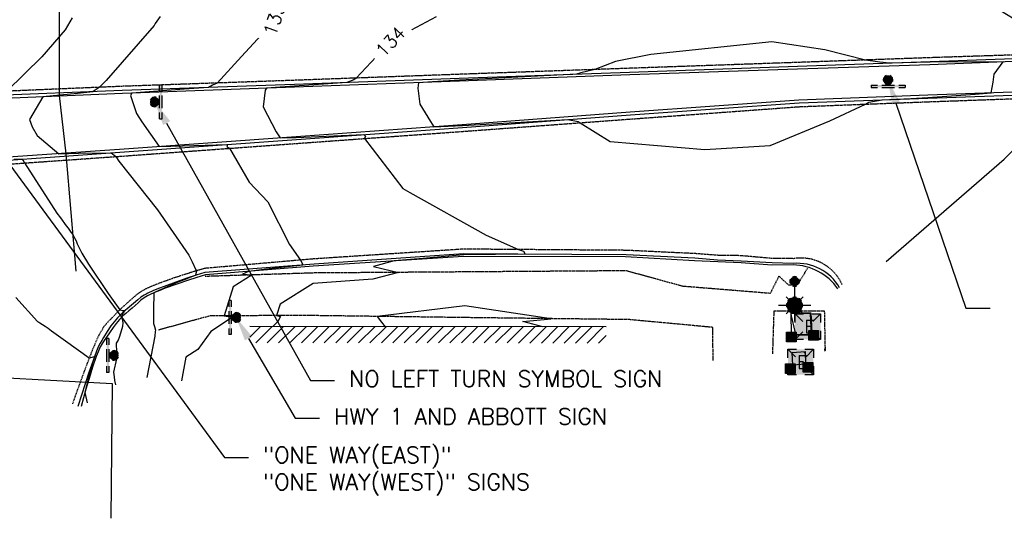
# Model space of a CAD drawing. Header units: feet. Extents: x 351431 to 355879, y 310968 to 329728.
# Tile 3 of 254: x 352811 to 353115, y 313627 to 313781. Entities that reach past the tile are written whole.
import ezdxf

# ---------------------------------------------------------------- set-up
doc = ezdxf.new("R2010")
doc.units = ezdxf.units.FT
doc.header["$MEASUREMENT"] = 0
doc.linetypes.add('D25', pattern=[0.375, 0.25, -0.125])
for name, color, linetype in [('EHIST', 56, 'Continuous'), ('EHYSC', 161, 'Continuous'), ('ELIST', 3, 'Continuous'), ('ELTCH-EG2B', 253, 'Continuous'), ('ELTCN-EG2B', 251, 'Continuous'), ('ELUG', 153, 'EGASRT'), ('ELUTU', 153, 'UT'), ('ELYCB-BACK', 5, 'Continuous'), ('ELYCB-FL', 2, 'Continuous'), ('ELYSC', 2, 'Continuous'), ('ELYSP', 1, 'D25'), ('ESFLP', 4, 'Continuous'), ('ESFS', 153, 'Continuous'), ('ESIP', 41, 'Continuous'), ('ESMask', 155, 'Continuous'), ('ESUE', 2, 'Continuous'), ('ETFS', 6, 'Continuous'), ('ETTC', 252, 'Continuous')]:
    doc.layers.add(name, color=color, linetype=linetype)
doc.styles.add('ANNO-TOPO', font='simplex.shx')
doc.styles.add('L80', font='simplex', dxfattribs={"height": 4})
doc.styles.add('ROMANSM', font='romansm.shx')
doc.linetypes.add('EGASRT', pattern='A,0.15,-0.07,0.15,-0.04,["G",ROMANSM,S=0.08,R=0,X=-0.005,Y=-0.04],-0.12,0.15,-0.07,0.15,-0.04,[")",ROMANSM,S=0.08,R=0,X=-0.09,Y=-0.04],-0.075', length=1.015)
doc.linetypes.add('UT', pattern='A,0.25,-0.07,0.07,-0.07,0.07,-0.07,0.25,-0.08,["UT",ROMANSM,S=0.08,R=0,X=-0.04,Y=-0.04],-0.15', length=1.08)
pattern_1 = [(50, (0, 0), (8.96575228, -0.78440169), [0.9375, -10.3125]), (355, (0, 0), (-1.73439167, 9.40240167), [0.75, -8.25]), (100.4514, (0.747, -0.065), (7.23136727, 8.61799428), [0.79675238, -8.7642764]), (46.1842, (0, 2.5), (13.3405131, -2.06898768), [1.40625, -15.46875]), (96.6356, (1.112, 2.328), (11.68328382, 12.1764734), [1.1951286, -13.1464125]), (351.1842, (0, 2.5), (11.6832743, 12.1764825), [1.125, -12.375]), (21, (1.25, 1.875), (7.46133815, -5.03273613), [0.9375, -10.3125]), (326, (1.25, 1.875), (3.04144165, 9.06437556), [0.75, -8.25]), (71.4514, (1.872, 1.456), (10.50278286, 4.03163121), [0.79675238, -8.7642764]), (37.5, (0, 0), (0.151998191, 4.161173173), [0, -8.15, 0, -8.375, 0, -8.28125]), (7.5, (0, 0), (3.28836922, 4.9301464), [0, -4.775, 0, -7.9625, 0, -3.15625]), (327.5, (-2.7875, 0), (6.672780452, -0.281935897), [0, -3.125, 0, -9.75, 0, -12.9375]), (317.5, (-4.0375, 0), (7.28982712, 1.25131228), [0, -4.0625, 0, -6.475, 0, -9.1875])]

# ---------------------------------------------------------------- blocks, each defined once
blk = doc.blocks.new('ESIPUBSIGN')
at = {"layer": 'ESMask'}
h = blk.add_hatch(color=256, dxfattribs=at)
edge = h.paths.add_edge_path()
edge.add_arc((0, 0), 0.03, 90, 450)
for p, q in [((-0.03, 0.1047), (-0.0447, 0.1047)), ((-0.0447, 0.1047), (-0.0447, 0.066)), ((-0.03, 0.1047), (-0.03, 0.066)), ((-0.0447, 0.0381), (-0.0447, -0.0393)), ((-0.03, 0.0381), (-0.03, -0.0393)), ((-0.0447, -0.0672), (-0.0447, -0.1059)), ((-0.03, -0.1059), (-0.0447, -0.1059)), ((-0.03, -0.0672), (-0.03, -0.1059))]:
    blk.add_line(p, q)
for start, end in [(144.23142, 216.35632), (17.97024, 107.04945), (253.53828, 340.78828)]:
    blk.add_arc((0, 0), 0.03, start, end)
blk.add_solid([(-0.0447, -0.1059), (-0.03, -0.1059), (-0.0447, 0.1047), (-0.03, 0.1047)], dxfattribs=at)
blk = doc.blocks.new('ESIPOST')
blk.add_lwpolyline([(0.03, 0.0299), (0.03, -0.03), (-0.03, -0.03), (-0.03, 0.0299), (0.03, 0.0299)])
at = {"layer": 'ESMask'}
blk.add_solid([(-0.03, -0.03), (-0.03, 0.0299), (0.03, -0.03), (0.03, 0.0299)], dxfattribs=at)
blk = doc.blocks.new('ESUFMALUM')
for p, q in [((0, -0.0295), (0, -0.0976)), ((-0.053, -0.0946), (-0.0354, -0.1123)), ((0.053, -0.0946), (0.0354, -0.1123)), ((-0.1, -0.1476), (-0.05, -0.1476)), ((0.05, -0.1476), (0.1, -0.1476)), ((-0.0354, -0.183), (-0.053, -0.2007)), ((0, -0.1976), (0, -0.2476)), ((0.0354, -0.183), (0.053, -0.2007))]:
    blk.add_line(p, q)
for centre, radius, start, end in [((0, 0), 0.0295, 153.65027, 206.34973), ((0, 0), 0.0295, 63.65027, 116.34973), ((0, 0), 0.0295, 333.65027, 26.34973), ((0, 0), 0.0295, 243.65027, 296.34973), ((0, -0.1476), 0.05, 121.70415, 148.29585), ((0, -0.1476), 0.05, 76.70415, 103.29585), ((0, -0.1476), 0.05, 31.70415, 58.29585), ((0, -0.1476), 0.05, 166.70415, 193.29585), ((0, -0.1476), 0.05, 211.70415, 238.29585), ((0, -0.1476), 0.05, 301.70415, 328.29585), ((0, -0.1476), 0.05, 346.70415, 13.29585), ((0, -0.1476), 0.05, 256.70415, 283.29585)]:
    blk.add_arc(centre, radius, start, end)
at = {"layer": 'ESMask'}
for points, const_width in [([(-0.0148, 0, 1), (0.0148, 0, 1)], 0.0295), ([(-0.025, -0.1476, 1), (0.025, -0.1476, 1)], 0.05)]:
    blk.add_lwpolyline(points, format="xyb", close=True, dxfattribs=dict(at, const_width=const_width))
blk = doc.blocks.new('ESUETRANS')
for p, q in [((-0.0787, 0.0787), (-0.0314, 0.0314)), ((0.0307, 0.0307), (0.0787, 0.0787)), ((-0.0787, -0.0787), (-0.0314, -0.0314)), ((0.0307, -0.0307), (0.0787, -0.0787))]:
    blk.add_line(p, q)
for points in [[(-0.0787, 0.0262), (-0.0787, 0.0787), (-0.0262, 0.0787)], [(0.0262, 0.0787), (0.0787, 0.0787), (0.0787, 0.0262)], [(-0.0787, -0.0787), (-0.0787, -0.0262)], [(0.0787, -0.0262), (0.0787, -0.0787), (0.0262, -0.0787)], [(-0.0262, -0.0787), (-0.0787, -0.0787)]]:
    blk.add_lwpolyline(points)
at = {"layer": 'ESMask'}
blk.add_solid([(-0.0787, 0.0787), (-0.0787, -0.0787), (0.0787, 0.0787), (0.0787, -0.0787)], dxfattribs=at)
at = {"style": 'L80'}
blk.add_text('E', height=0.08, dxfattribs=at).set_placement((-0.0232, -0.0394))

msp = doc.modelspace()

# ---------------------------------------------------------------- hatches: boundary and pattern name
at = {"layer": 'EHIST'}
h = msp.add_hatch(dxfattribs=at)
h.set_pattern_fill('ANSI31', color=256, scale=20, style=0)
h.paths.add_polyline_path([(352991.85, 313681.46), (352881.72, 313681.53), (352881.73, 313686.53), (352991.86, 313686.46)])
at = {"layer": 'EHYSC'}
h = msp.add_hatch(dxfattribs=at)
h.set_pattern_fill('AR-CONC', color=256, scale=1.25, style=0)
h.set_pattern_definition(pattern_1)
h.paths.add_polyline_path([(353055.28, 313684.09), (353049.2, 313683.97), (353049.06, 313690.7), (353055, 313690.64)])
h = msp.add_hatch(dxfattribs=at)
h.set_pattern_fill('AR-CONC', color=256, scale=1.25, style=0)
h.set_pattern_definition(pattern_1)
h.paths.add_polyline_path([(353053.55, 313674.91), (353049.64, 313674.62), (353049.4, 313678.51), (353053.48, 313678.8)])

# ---------------------------------------------------------------- linework, layer by layer
at = {"layer": 'ELIST', "flags": 128}
msp.add_lwpolyline([(352991.86, 313686.46), (352881.73, 313686.53)], dxfattribs=at)
at = {"layer": 'ELTCH-EG2B', "flags": 128}
for points, elevation in [([(352893.42, 313793.08), (352889.11, 313780.83), (352879.09, 313770.08), (352871.62, 313761.84), (352870.22, 313761.14), (352868.92, 313760.48), (352861.45, 313759.91), (352845.27, 313758.76), (352844.86, 313758), (352846.7, 313752.44), (352848.36, 313749.89), (352853.73, 313742.21), (352860.85, 313742.43), (352874.82, 313742.85), (352874.63, 313742.12), (352875.4, 313741.67), (352881.53, 313731.21), (352887.32, 313725.14), (352893.94, 313711.92), (352897.43, 313707.12), (352898.07, 313705.7), (352898.1, 313705.57), (352887.74, 313704.43), (352881.29, 313703.59), (352879.45, 313702.72), (352882.47, 313702.52), (352876.59, 313698.87), (352873.81, 313689.91), (352876.32, 313689.44), (352869.66, 313685.08), (352865.6, 313679.45), (352861.95, 313677.05), (352860.6, 313669.82)], 133), ([(353078.44, 313706.64), (353114.95, 313738.32), (353125.97, 313749.51), (353133.17, 313755.93), (353134.8, 313756.66), (353135.82, 313757.64), (353136.26, 313757.82), (353136.73, 313758.78), (353139.21, 313758.95), (353143.87, 313759.37), (353147.33, 313760.13), (353147.67, 313763.09), (353148.19, 313765.81), (353148.58, 313767.28), (353148.73, 313768.78), (353148.58, 313769.4), (353147.49, 313770.15), (353143.76, 313770.14), (353138.51, 313770.11), (353138.16, 313770.23), (353135.77, 313771.1), (353127.57, 313775.83), (353108.57, 313787.37)], 134), ([(352826.78, 313781.97), (352824.65, 313778.33), (352817.36, 313769.95), (352806.53, 313759.31)], 131), ([(352853.96, 313782.46), (352852.43, 313780.24), (352852.09, 313779.66), (352837.28, 313762.64), (352835.11, 313760.51), (352833.54, 313759.43), (352833.18, 313759.16), (352828.46, 313758.66), (352817.76, 313757.62), (352813.64, 313750.56), (352814.42, 313748.3), (352816.01, 313745.61), (352822.66, 313740), (352828.75, 313740.12), (352838.86, 313740.26), (352840.23, 313739.21), (352840.28, 313739.12), (352841.19, 313737.71), (352853.14, 313722.61), (352862.9, 313708.59), (352863.89, 313706.58), (352865.05, 313704.09), (352865.19, 313703.78), (352865.22, 313703.65), (352865.02, 313702.95), (352864.91, 313702.46), (352864.85, 313702.35), (352862.7, 313701.52), (352862.26, 313701.36), (352861.43, 313701.03), (352858.92, 313700.03), (352856.86, 313699.17), (352855.45, 313698.57), (352854.08, 313697.96), (352853.78, 313697.82), (352852.24, 313697.09), (352852.2, 313697.07), (352852, 313696.97), (352851.91, 313691.71), (352851.9, 313690.49), (352851.9, 313689.67), (352851.9, 313689.06), (352851.92, 313688.17), (352851.98, 313687.52), (352852.19, 313686.59), (352852.51, 313685.47), (352852.48, 313685.08), (352852.31, 313683.58), (352849.92, 313670.83)], 132), ([(352939.29, 313782.29), (352925.45, 313774.94), (352914.56, 313763.37), (352913.91, 313762.87), (352911.7, 313762), (352905.89, 313761.63), (352895.57, 313760.92), (352889.65, 313760.47), (352886.84, 313760.27), (352886.49, 313759.63), (352885.86, 313754.5), (352889.83, 313746.76), (352891.14, 313744.88), (352896.04, 313745.03), (352917, 313745.9), (352917.47, 313745.42), (352917.2, 313744.7), (352929.07, 313729.22), (352931.15, 313728.03), (352954.75, 313714.83), (352964.84, 313710.37), (352966.31, 313709.85), (352966.83, 313708.91), (352957.63, 313708.83), (352947.8, 313708.72), (352935.24, 313707.57), (352926.3, 313706.83), (352919.92, 313705.15), (352927.64, 313703.3), (352919.77, 313701.26), (352901.27, 313699.83), (352891.1, 313693.53), (352889.99, 313689.94), (352891.19, 313689.72), (352890.35, 313688.09), (352888.82, 313686.53)], 134), ([(352808.84, 313738.27), (352811.24, 313738.31), (352811.56, 313738.06), (352812.06, 313737.13), (352822.09, 313721.58), (352823.17, 313720.21), (352824.93, 313717.69), (352825.52, 313716.93), (352825.91, 313716.41), (352826.39, 313715.76), (352826.94, 313714.99), (352827.2, 313714.59), (352827.44, 313714.2), (352827.65, 313713.81), (352828, 313713.03), (352828.35, 313712.16), (352829.78, 313709.27), (352831.86, 313705.81), (352837.94, 313696.83), (352841.51, 313691.76), (352841.73, 313691.69), (352842.25, 313691.57), (352842.76, 313691.48), (352843.06, 313691.41), (352842.84, 313691.18), (352842.8, 313691.11), (352842.24, 313690.36), (352842.13, 313689.53), (352842.19, 313689.3), (352842.44, 313687.84), (352842.35, 313686.63), (352842.19, 313685.82), (352841.32, 313683.14), (352841.04, 313682.37), (352841.02, 313682.32), (352840.37, 313681.39), (352840.46, 313678.58), (352840.47, 313676.62), (352839.56, 313672.5), (352839.73, 313671.02), (352839.91, 313669.91), (352840.19, 313668.54)], 131), ([(353059.45, 313678.96), (353059.58, 313679.12), (353059.57, 313679.19), (353059.46, 313679.5), (353059.67, 313680.2)], 134)]:
    msp.add_lwpolyline(points, dxfattribs=dict(at, elevation=elevation))
at = {"layer": 'ELTCN-EG2B', "flags": 128}
for points, elevation in [([(353043.11, 313774.6), (353005.69, 313770.69), (352994.74, 313768.5), (352988.35, 313766.01), (352984.05, 313764.97), (352982.75, 313764.55), (352962.67, 313763.56), (352946.52, 313762.77), (352938.15, 313762.23), (352933.92, 313761.94), (352933.69, 313760.29), (352934.26, 313755.31), (352937.61, 313749.91), (352938.61, 313748.31), (352947.45, 313748.67), (352980.09, 313750.54), (352983.25, 313749.92), (352983.89, 313749.58), (352993.16, 313743.82), (353022.4, 313741.34), (353042.59, 313742.57), (353061.03, 313750.13), (353072.11, 313755.32), (353073.16, 313755.91), (353077.27, 313756.67), (353086.11, 313757.1), (353091.39, 313757.37), (353105.98, 313758.37), (353110.94, 313758.82), (353111.56, 313762.08), (353111.85, 313764.62), (353114.69, 313768.38), (353092.04, 313768.26), (353079.55, 313768), (353076.52, 313768.35), (353072.11, 313768.96), (353059.52, 313772.13), (353043.11, 313774.6)], 135), ([(352809.32, 313695.52), (352816.04, 313688.13), (352816.51, 313687.87), (352816.78, 313687.71), (352817.57, 313687.22), (352818.42, 313686.66), (352819.35, 313686.02), (352820.42, 313685.25), (352824.67, 313682.18), (352832.07, 313676.87), (352832.53, 313676.98), (352833.7, 313677.34), (352833.28, 313675.99), (352833.12, 313675.45), (352832.4, 313673.01), (352831.97, 313671.33), (352831.6, 313669.98), (352831, 313667.42), (352830.87, 313666.89), (352830.74, 313666.2), (352831.4, 313663.03)], 130), ([(352972.3, 313686.47), (352966.09, 313688.16), (352974.87, 313689), (352948.16, 313692.99), (352921.07, 313689.69), (352922.42, 313687.95), (352923.54, 313686.51)], 135), ([(353049.03, 313690.71), (353049.08, 313689.89), (353050.38, 313684.57), (353050.6, 313684), (353054.75, 313684.03), (353054.9, 313682.97), (353055.35, 313684.08), (353055.61, 313684.67), (353055.24, 313690.68), (353054.19, 313690.7), (353049.03, 313690.71)], 135)]:
    msp.add_lwpolyline(points, dxfattribs=dict(at, elevation=elevation))
at = {"layer": 'ELUG', "flags": 128}
msp.add_lwpolyline([(352256.42, 313669.66), (352347.81, 313671.12), (352421.56, 313673.93), (352489.79, 313674.56), (352549.7, 313673.03), (352613.33, 313666.53), (352641.3, 313665.27), (352726.67, 313674.17), (352785.76, 313671.82), (352839.19, 313668.98), (352838.7, 313627.28)], dxfattribs=at)
at = {"layer": 'ELUTU', "flags": 128}
msp.add_lwpolyline([(352816.47, 313901.7), (352816.24, 313860.4), (352818.27, 313836.73), (352821.12, 313820.49), (352822.73, 313805.47), (352822.72, 313758.03), (352824.78, 313740.01), (352827.96, 313703.73)], dxfattribs=at)
at = {"layer": 'ELYCB-BACK', "flags": 128}
for points in [[(353179.93, 313764.9), (353161.16, 313768.48), (353154.53, 313769.17), (353149.62, 313769.38), (353143.87, 313769.5), (353091.94, 313767.5), (353051.07, 313766.15), (352999.2, 313764.35), (352946.54, 313762.39), (352895.57, 313760.59), (352842.36, 313758.66), (352800.83, 313756.91, 0.285502), (352790.8, 313752.09), (352786.65, 313746.37, -0.145413), (352777.47, 313740.17), (352754.25, 313737.23)], [(353063.53, 313698.24, 0.237843), (353049.69, 313705.64), (353043.13, 313705.56), (353033.66, 313706.25), (353026.41, 313706.6), (353019.24, 313706.88), (352997.88, 313708.1), (352947.81, 313708.22), (352901.33, 313705.21), (352867.98, 313702.51), (352865.29, 313701.7), (352862.46, 313700.8), (352859.1, 313699.67), (352855.56, 313698.4), (352853.84, 313697.73), (352852.21, 313697.06), (352850.71, 313696.39), (352850.11, 313696.09), (352849.54, 313695.77), (352849.02, 313695.43), (352848.04, 313694.71), (352847.14, 313693.94), (352845.32, 313692.28), (352844.3, 313691.41), (352843.34, 313690.63), (352842.48, 313689.87), (352841.41, 313688.78), (352840.35, 313687.5), (352839.44, 313686.26), (352838.29, 313684.57), (352836.48, 313681.97), (352835.94, 313681.14), (352835.44, 313680.27), (352834.98, 313679.31), (352834.77, 313678.78), (352834.21, 313677.29), (352833.09, 313673.99), (352832.01, 313670.52), (352831.03, 313667.24), (352829.53, 313661.86)]]:
    msp.add_lwpolyline(points, format="xyb", dxfattribs=at)
msp.add_lwpolyline([(353179.93, 313764.9), (353179.86, 313761.1), (353161.05, 313760.56), (353154.68, 313760.47), (353149.73, 313760.23), (353143.87, 313760), (353091.36, 313758.11), (353051.47, 313756.57), (352999.34, 313752.87), (352947.42, 313748.94), (352896.01, 313745.23), (352842.88, 313741.43), (352802.44, 313738.57), (352777.73, 313736.7), (352754.44, 313735.06), (352754.25, 313737.23)], dxfattribs=at)
at = {"layer": 'ELYCB-FL', "flags": 128}
for points in [[(353143.73, 313770.3), (353092.07, 313768.44), (353051.11, 313767), (352999.13, 313765.15), (352946.49, 313763.21), (352895.57, 313761.43), (352842.27, 313759.53), (352800.81, 313757.85, 0.27342), (352790.05, 313752.64), (352785.95, 313746.96, -0.172367), (352777.34, 313740.92), (352752.97, 313737.67, 0.998132), (352753.2, 313734.21), (352777.72, 313735.93), (352802.67, 313737.7), (352843, 313740.56), (352896.17, 313744.38), (352947.52, 313748.12), (352999.46, 313751.98), (353051.58, 313755.74), (353091.4, 313757.18), (353143.87, 313759.03)], [(353064.07, 313698.57, 0.290877), (353049.74, 313706.07), (353043.18, 313706.3), (353033.63, 313706.73), (353026.28, 313707.11), (353019.28, 313707.69), (352998.05, 313708.74), (352947.79, 313709.01), (352901.59, 313705.84), (352867.84, 313703.3), (352865.1, 313702.44), (352862.21, 313701.49), (352858.79, 313700.31), (352855.18, 313698.98), (352853.43, 313698.29), (352851.76, 313697.6), (352850.23, 313696.91), (352849.63, 313696.61), (352849.06, 313696.29), (352848.03, 313695.61), (352847.09, 313694.87), (352843.78, 313692), (352842.79, 313691.19), (352841.91, 313690.42), (352840.82, 313689.3), (352839.73, 313688.01), (352838.78, 313686.78), (352837.62, 313685.05), (352836.45, 313683.17), (352835.92, 313682.28), (352835.43, 313681.39), (352834.96, 313680.46), (352834.29, 313678.92), (352833.13, 313675.78), (352831.93, 313672.32), (352830.78, 313668.88), (352828.56, 313661.87)]]:
    msp.add_lwpolyline(points, format="xyb", dxfattribs=at)
at = {"layer": 'ELYSC', "flags": 128}
for points in [[(353055.28, 313684.09), (353049.2, 313683.97), (353049.06, 313690.7), (353055, 313690.64)], [(353053.55, 313674.91), (353049.64, 313674.62), (353049.4, 313678.51), (353053.48, 313678.8)]]:
    msp.add_lwpolyline(points, close=True, dxfattribs=at)
at = {"layer": 'ELYSP', "flags": 128}
msp.add_lwpolyline([(352752.92, 313738.55, 1.028732), (352753.21, 313733.2), (352777.8, 313734.73), (352802.75, 313736.47), (352843.1, 313739.32), (352896.21, 313743.18), (352947.69, 313746.91), (352999.66, 313750.74), (353051.57, 313754.54), (353091.51, 313756.07), (353143.83, 313757.93), (353149.78, 313758.17), (353154.83, 313758.31), (353161.11, 313758.57), (353179.57, 313759.16, 0.980008), (353180.24, 313766.78), (353161.5, 313770.59), (353154.11, 313771.46), (353149.26, 313771.76), (353143.68, 313771.35), (353091.96, 313769.67), (353051.09, 313768.21), (352999.15, 313766.4), (352946.34, 313764.53), (352895.5, 313762.68), (352842.26, 313760.82), (352800.81, 313759.07, 0.375104), (352788.93, 313753.46), (352784.94, 313747.73, -0.086052), (352777.16, 313741.85)], format="xyb", close=True, dxfattribs=at)
msp.add_lwpolyline([(353064.91, 313699.42, 0.344519), (353049.78, 313707.55), (353043.02, 313707.63), (353033.43, 313708.47), (353026.41, 313708.58), (353019.57, 313709.1), (352998.1, 313710.12), (352947.78, 313710.5), (352901.54, 313707.47), (352867.71, 313704.53), (352864.9, 313703.7), (352861.94, 313702.78), (352858.43, 313701.63), (352854.74, 313700.32), (352852.94, 313699.63), (352851.24, 313698.94), (352849.67, 313698.24), (352849.01, 313697.91), (352848.39, 313697.56), (352847.8, 313697.19), (352846.73, 313696.41), (352845.72, 313695.57), (352843.72, 313693.75), (352842.61, 313692.78), (352841.69, 313691.95), (352840.89, 313691.13), (352839.85, 313690.01), (352837.55, 313687.68), (352837.03, 313687.07), (352836.52, 313686.4), (352836.28, 313686.03), (352835.64, 313684.97), (352835.08, 313683.97), (352834.59, 313682.98), (352834.13, 313681.98), (352833.01, 313679.26), (352831.8, 313676.17), (352830.52, 313672.78), (352828.19, 313666.39), (352826.82, 313662.55)], format="xyb", dxfattribs=at)
for points in [[(353054.16, 313704.63), (353051.14, 313699.55), (353048.4, 313699.33), (353045.29, 313702.16), (353042.64, 313696.8), (353015.61, 313698.99), (352998.1, 313703.8), (352901.43, 313703.12), (352867.94, 313702.05)], [(353024.98, 313676.08), (353024.85, 313686.3), (352998.99, 313688.71), (352948.32, 313689.33), (352900.77, 313689.96), (352869.53, 313689.9), (352853.51, 313685.49)], [(353059.69, 313679.2), (353059.45, 313691.35), (353043.74, 313691.36), (353043.31, 313678.14)]]:
    msp.add_lwpolyline(points, dxfattribs=at)
at = {"layer": 'ETFS', "linetype": 'ByBlock', "lineweight": -2}
for p, q in [((353103.15, 313692.22), (353110.65, 313692.22)), ((352900.44, 313669.93), (352907.94, 313669.93)), ((352895.77, 313658.27), (352903.27, 313658.27)), ((352873.84, 313646.03), (352881.34, 313646.03))]:
    msp.add_line(p, q, dxfattribs=at)
for points in [[(353081.49, 313755.63), (353103.15, 313692.22)], [(352855.99, 313749.47), (352900.44, 313669.93)], [(352802.92, 313742.75), (352873.84, 313646.03)], [(352881.28, 313682.9), (352895.77, 313658.27)]]:
    msp.add_lwpolyline(points, dxfattribs=at)
at = {"layer": 'ETFS'}
for points in [[(353080.31, 313755.23), (353079.07, 313762.73), (353082.68, 313756.04)], [(352854.9, 313748.86), (352852.33, 313756.02), (352857.08, 313750.08)], [(352880.2, 313682.27), (352877.48, 313689.37), (352882.36, 313683.54)]]:
    msp.add_solid(points, dxfattribs=at)

# ---------------------------------------------------------------- block references
at = {"layer": 'ESFLP', "xscale": 50, "yscale": 50, "zscale": 50}
msp.add_blockref('ESUFMALUM', (353050.17, 313700.52), dxfattribs=at)
at = {"layer": 'ESFS'}
for p, xscale, yscale, zscale, rotation in [((353079.07, 313762.73), 50.00000000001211, 50.00000000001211, 50.00000000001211, 90.10118454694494), ((352852.33, 313756.02), 50, 50, 50, 180)]:
    msp.add_blockref('ESIPUBSIGN', p, dxfattribs=dict(at, xscale=xscale, yscale=yscale, zscale=zscale, rotation=rotation))
at = {"layer": 'ESFS', "xscale": 50, "yscale": 50, "zscale": 50}
for p in [(352877.48, 313689.37), (352839.66, 313677.65)]:
    msp.add_blockref('ESIPUBSIGN', p, dxfattribs=at)
at = {"layer": 'ESIP', "xscale": 50, "yscale": 50, "zscale": 50}
for p in [(353049.14, 313683.31), (353056.1, 313683.87), (353048.8, 313673.59), (353054.32, 313673.93)]:
    msp.add_blockref('ESIPOST', p, dxfattribs=at)
at = {"layer": 'ESUE', "xscale": 50, "yscale": 50, "zscale": 50}
for p in [(353054.27, 313686.54), (353052.05, 313675.61)]:
    msp.add_blockref('ESUETRANS', p, dxfattribs=at)

# ---------------------------------------------------------------- texts
at = {"layer": 'ETFS', "char_height": 5, "attachment_point": 1, "style": 'ANNO-TOPO'}
for s, insert in [('NO LEFT TURN SYMBOL SIGN', (352912.44, 313672.93)), ('HWY 1 AND ABBOTT SIGN', (352907.77, 313661.27)), ('"ONE WAY(EAST)"\\P"ONE WAY(WEST)" SIGNS', (352885.84, 313649.36))]:
    msp.add_mtext(s, dxfattribs=dict(at, insert=insert))

# ---------------------------------------------------------------- next in the draw order: texts
at = {"layer": 'ETTC', "char_height": 4, "attachment_point": 5, "style": 'L80', "bg_fill": 3, "box_fill_scale": 1.5, "bg_fill_color": 256, "bg_fill_true_color": 13158600, "bg_fill_transparency": 0}
for s, insert, rotation in [('{133}', (352889.38, 313781.61, 133), 70.5826), ('{134}', (352925.18, 313774.65, 134), 46.7332)]:
    msp.add_mtext(s, dxfattribs=dict(at, insert=insert, rotation=rotation))

doc.saveas('drawing.dxf')
